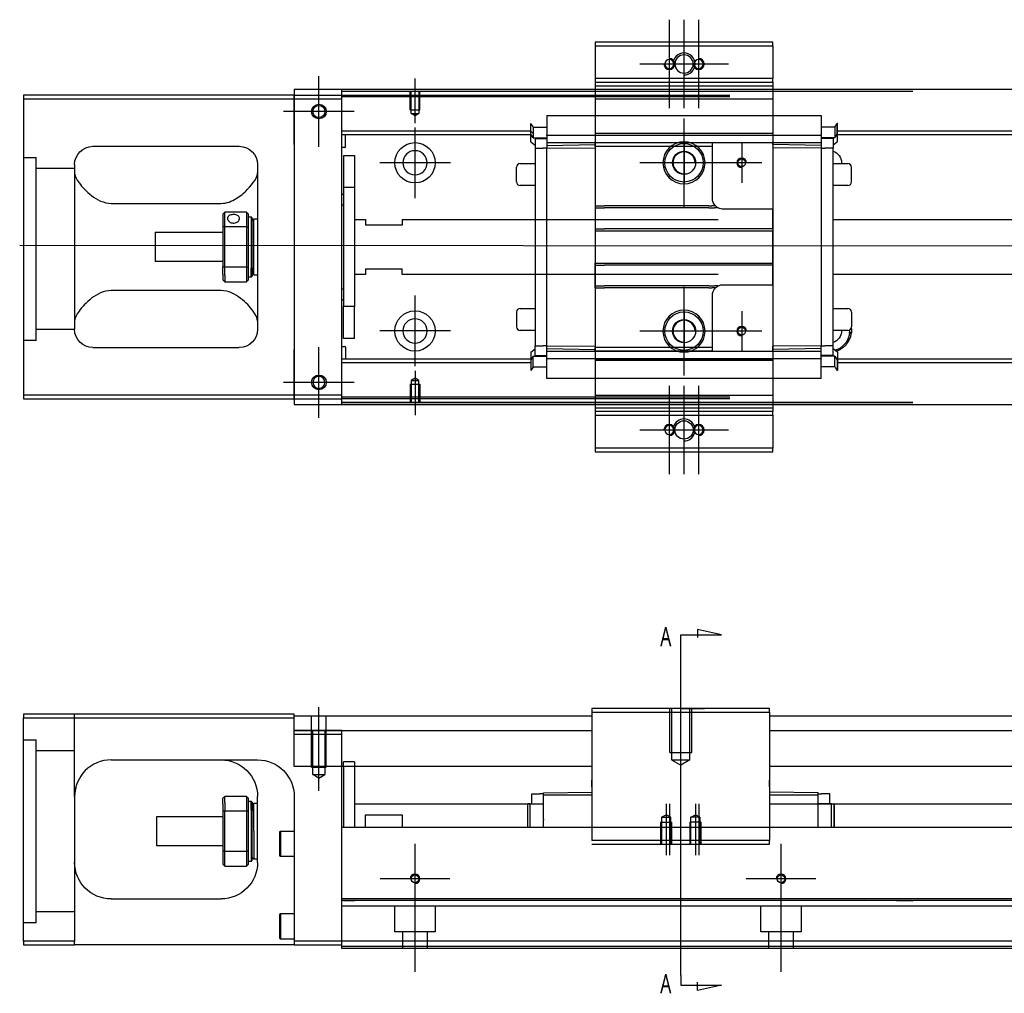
# Model space of a CAD drawing. Header units: millimetres. Extents: x 1805 to 3135, y -1594 to 860.
# Tile 7 of 14: x 2033 to 2302, y -921 to -655. Entities that reach past the tile are written whole.
import ezdxf
from ezdxf.lldxf.tags import DXFTag

# ---------------------------------------------------------------- set-up
doc = ezdxf.new("R2010")
doc.units = ezdxf.units.MM
doc.layers.get('0').update_dxf_attribs({"linetype": 'CONTINUOUS'})
doc.styles.add('CHN', font='msjhbd.ttf')
tags = doc.linetypes.add('DASHED', pattern=[25.72, 12.86, -12.86]).pattern_tags.tags
tags[6:7] = [DXFTag(74, 4), DXFTag(75, 0), DXFTag(340, '0'), DXFTag(46, 0.0), DXFTag(50, 0.0), DXFTag(44, 0.0), DXFTag(45, 0.0)]
tags[4:5] = [DXFTag(74, 4), DXFTag(75, 0), DXFTag(340, '0'), DXFTag(46, 0.0), DXFTag(50, 0.0), DXFTag(44, 0.0), DXFTag(45, 0.0)]

msp = doc.modelspace()

# ---------------------------------------------------------------- linework, layer by layer
at = {"ltscale": 0.2}
for p, q in [((2210.28, -679.6), (2210.28, -655.4)), ((2214.28, -679.6), (2214.28, -655.4)), ((2218.28, -679.6), (2218.28, -655.4)), ((2202.18, -667.5), (2226.38, -667.5)), ((2114.53, -690.15), (2114.53, -670.85)), ((2114.53, -690.02), (2114.53, -670.97)), ((2140.78, -683.64), (2140.78, -671.5)), ((2124.18, -680.5), (2104.88, -680.5)), ((2124.05, -680.5), (2105, -680.5)), ((2214.28, -706.6), (2214.28, -682.4)), ((2140.78, -704.15), (2140.78, -684.85)), ((2230.03, -689), (2230.03, -700)), ((2150.43, -694.5), (2131.13, -694.5)), ((2226.38, -694.5), (2202.18, -694.5)), ((2235.53, -694.5), (2224.53, -694.5)), ((2214.28, -752.6), (2214.28, -728.4)), ((2140.78, -750.1), (2140.78, -730.8)), ((2230.03, -735), (2230.03, -746)), ((2150.43, -740.45), (2131.13, -740.45)), ((2226.38, -740.5), (2202.18, -740.5)), ((2235.53, -740.5), (2224.53, -740.5)), ((2114.53, -764.15), (2114.53, -744.85)), ((2114.53, -764.02), (2114.53, -744.97)), ((2140.78, -751.35), (2140.78, -763.5)), ((2124.18, -754.5), (2104.88, -754.5)), ((2124.05, -754.5), (2105, -754.5)), ((2210.28, -779.6), (2210.28, -755.4)), ((2214.28, -779.6), (2214.28, -755.4)), ((2218.28, -779.6), (2218.28, -755.4)), ((2202.18, -767.5), (2226.38, -767.5)), ((2213.38, -862.09), (2213.38, -840.65)), ((2114.53, -866.06), (2114.53, -843.24)), ((2209.38, -869.65), (2209.38, -883.65)), ((2210.28, -869.65), (2210.28, -883.65)), ((2217.38, -869.65), (2217.38, -883.65)), ((2218.28, -869.65), (2218.28, -883.65)), ((2140.78, -899.67), (2140.78, -880.62)), ((2240.78, -899.67), (2240.78, -880.62)), ((2150.3, -890.15), (2131.25, -890.15)), ((2140.78, -915.56), (2140.78, -889.81)), ((2250.3, -890.15), (2231.25, -890.15)), ((2240.78, -915.56), (2240.78, -889.81))]:
    msp.add_line(p, q, dxfattribs=at)
at = {"linetype": 'Continuous'}
for p, q in [((2238.53, -661.5), (2190.03, -661.5)), ((2190.03, -661.5), (2190.03, -662.5)), ((2238.53, -662.5), (2238.53, -661.5)), ((2190.03, -662.5), (2190.03, -671.5)), ((2190.03, -662.5), (2238.53, -662.5)), ((2238.53, -662.5), (2238.53, -671.5)), ((2190.03, -671.5), (2190.03, -672.5)), ((2238.53, -671.5), (2190.03, -671.5)), ((2190.03, -672.5), (2190.03, -674.5)), ((2190.03, -672.5), (2238.53, -672.5)), ((2238.53, -672.5), (2238.53, -671.5)), ((2238.53, -672.5), (2238.53, -674.5)), ((2773.78, -674.5), (2107.78, -674.5)), ((2107.78, -674.5), (2107.78, -676)), ((2120.78, -675), (2120.78, -674.5)), ((2276.78, -675), (2120.78, -675)), ((2120.78, -676), (2120.78, -675)), ((2190.03, -674.5), (2190.03, -677)), ((2238.53, -674.5), (2238.53, -677)), ((2107.78, -676), (2033.78, -676)), ((2033.78, -676), (2033.78, -758)), ((2033.78, -677), (2107.78, -677)), ((2107.78, -677), (2107.78, -676)), ((2107.78, -676), (2107.78, -687.92)), ((2107.78, -677), (2120.78, -677)), ((2107.78, -689.5), (2107.78, -677)), ((2120.78, -677), (2120.78, -676)), ((2120.78, -758), (2120.78, -677)), ((2190.03, -677), (2190.03, -758)), ((2238.53, -677), (2238.53, -758)), ((2107.78, -687.92), (2107.78, -690.4)), ((2052.78, -690), (2092.78, -690)), ((2107.78, -689.5), (2107.78, -745.5)), ((2107.78, -690.4), (2107.78, -695.1)), ((2047.78, -695), (2047.78, -740)), ((2097.78, -695), (2097.78, -740)), ((2107.78, -695.1), (2107.78, -697.58)), ((2107.78, -697.58), (2107.78, -737.42)), ((2057.78, -705.59), (2087.78, -705.59)), ((2088.28, -708.5), (2088.28, -712.09)), ((2094.78, -708), (2088.78, -708)), ((2088.78, -711.95), (2088.78, -708)), ((2094.78, -708), (2094.78, -711.95)), ((2095.28, -712.09), (2095.28, -708.5)), ((2095.28, -709.25), (2095.98, -709.25)), ((2095.98, -709.25), (2096.28, -709.55)), ((2095.98, -709.25), (2095.98, -723.33)), ((2096.28, -723.12), (2096.28, -709.55)), ((2096.28, -710.35), (2096.78, -709.85)), ((2096.78, -709.85), (2097.78, -709.85)), ((2096.78, -725.15), (2096.78, -709.85)), ((2088.28, -712.09), (2088.28, -722.91)), ((2088.78, -723.04), (2088.78, -711.95)), ((2088.78, -711.95), (2094.78, -711.95)), ((2094.78, -711.95), (2094.78, -723.04)), ((2095.28, -722.91), (2095.28, -712.09)), ((2069.78, -713.5), (2088.28, -713.5)), ((2069.78, -713.5), (2069.78, -721.5)), ((2088.28, -721.5), (2069.78, -721.5)), ((2088.28, -724.92), (2088.28, -722.91)), ((2094.78, -723.04), (2088.78, -723.04)), ((2088.78, -725.28), (2088.78, -723.04)), ((2094.78, -723.04), (2094.78, -725.28)), ((2095.28, -726.5), (2095.28, -722.91)), ((2095.98, -725.75), (2095.98, -723.33)), ((2096.28, -723.12), (2096.28, -725.45)), ((2088.28, -724.92), (2088.28, -726.5)), ((2088.78, -725.28), (2088.78, -727)), ((2094.78, -725.28), (2094.78, -727)), ((2095.98, -725.75), (2095.28, -725.75)), ((2096.28, -725.45), (2095.98, -725.75)), ((2096.28, -724.65), (2096.78, -725.15)), ((2096.78, -725.15), (2097.78, -725.15)), ((2088.78, -727), (2094.78, -727)), ((2087.78, -729.4), (2057.78, -729.4)), ((2107.78, -737.42), (2107.78, -739.9)), ((2107.78, -739.9), (2107.78, -744.6)), ((2052.78, -745), (2092.78, -745)), ((2107.78, -744.6), (2107.78, -747.08)), ((2107.78, -758), (2107.78, -745.5)), ((2107.78, -747.08), (2107.78, -759)), ((2033.78, -758), (2033.78, -759)), ((2107.78, -758), (2033.78, -758)), ((2107.78, -759), (2107.78, -758)), ((2120.78, -758), (2107.78, -758)), ((2120.78, -759), (2120.78, -758)), ((2033.78, -759), (2107.78, -759)), ((2107.78, -759), (2120.78, -759)), ((2107.78, -759), (2107.78, -760.5)), ((2107.78, -760.5), (2773.78, -760.5)), ((2120.78, -760), (2120.78, -759)), ((2276.78, -760), (2120.78, -760)), ((2120.78, -760.5), (2120.78, -760)), ((2190.03, -760.5), (2190.03, -762.5)), ((2238.53, -760.5), (2238.53, -762.5)), ((2238.53, -762.5), (2190.03, -762.5)), ((2190.03, -762.5), (2190.03, -763.5)), ((2190.03, -763.5), (2238.53, -763.5)), ((2190.03, -763.5), (2190.03, -772.5)), ((2238.53, -763.5), (2238.53, -762.5)), ((2238.53, -763.5), (2238.53, -772.5)), ((2190.03, -772.5), (2190.03, -773.5)), ((2238.53, -772.5), (2190.03, -772.5)), ((2190.03, -773.5), (2238.53, -773.5)), ((2238.53, -773.5), (2238.53, -772.5)), ((2189.13, -843.65), (2189.13, -844.65)), ((2237.63, -843.65), (2189.13, -843.65)), ((2189.13, -844.65), (2189.13, -879.65)), ((2189.13, -844.65), (2237.63, -844.65)), ((2237.63, -844.65), (2237.63, -843.65)), ((2237.63, -844.65), (2237.63, -879.65)), ((2033.78, -845.15), (2033.78, -846.15)), ((2107.78, -845.15), (2033.78, -845.15)), ((2033.78, -846.15), (2107.78, -846.15)), ((2033.78, -907.15), (2033.78, -846.15)), ((2107.78, -846.15), (2107.78, -845.15)), ((2107.78, -845.65), (2189.13, -845.65)), ((2107.78, -859.42), (2107.78, -846.15)), ((2237.63, -845.65), (2773.78, -845.65)), ((2107.78, -849.65), (2189.13, -849.65)), ((2237.63, -849.65), (2773.78, -849.65)), ((2057.78, -857.65), (2097.78, -857.65)), ((2189.13, -859.42), (2107.78, -859.42)), ((2120.78, -875.15), (2120.78, -859.42)), ((2121.28, -859.42), (2121.28, -876.15)), ((2124.28, -859.42), (2124.28, -876.15)), ((2773.78, -859.42), (2237.63, -859.42)), ((2189.13, -864.15), (2189.13, -863.15)), ((2237.63, -863.7), (2237.63, -863.15)), ((2189.13, -865), (2189.13, -864.15)), ((2237.63, -864.2), (2237.63, -863.7)), ((2237.63, -865), (2237.63, -864.2)), ((2047.78, -867.65), (2047.78, -907.15)), ((2088.28, -869.72), (2088.28, -868.15)), ((2094.78, -867.65), (2088.78, -867.65)), ((2088.78, -869.37), (2088.78, -867.65)), ((2094.78, -867.65), (2094.78, -869.37)), ((2095.28, -871.74), (2095.28, -868.15)), ((2097.78, -885.65), (2097.78, -867.65)), ((2107.78, -867.65), (2107.78, -907.15)), ((2172.68, -869.63), (2172.68, -866.93)), ((2172.68, -866.93), (2174.88, -866.93)), ((2175.88, -866.93), (2174.88, -866.93)), ((2175.88, -866.66), (2189.13, -866.43)), ((2175.88, -867.23), (2175.88, -866.66)), ((2175.88, -873.89), (2175.88, -867.23)), ((2175.88, -867.23), (2189.13, -867.23)), ((2250.88, -866.66), (2237.63, -866.43)), ((2237.63, -867.23), (2250.88, -867.23)), ((2250.88, -867.23), (2250.88, -866.66)), ((2250.88, -866.93), (2251.88, -866.93)), ((2250.88, -876.15), (2250.88, -867.23)), ((2254.08, -866.93), (2251.88, -866.93)), ((2254.08, -869.63), (2254.08, -866.93)), ((2088.28, -869.72), (2088.28, -871.74)), ((2088.78, -869.37), (2088.78, -871.6)), ((2094.78, -869.37), (2094.78, -871.6)), ((2095.28, -868.9), (2095.98, -868.9)), ((2095.98, -868.9), (2096.28, -869.2)), ((2095.98, -871.32), (2095.98, -868.9)), ((2095.98, -871.32), (2095.98, -885.4)), ((2096.28, -869.2), (2096.28, -871.53)), ((2096.28, -870), (2096.78, -869.5)), ((2096.28, -885.1), (2096.28, -871.53)), ((2096.78, -869.5), (2097.78, -869.5)), ((2096.78, -877.15), (2096.78, -869.5)), ((2124.28, -869.65), (2172.21, -869.65)), ((2171.48, -869.63), (2171.48, -876.15)), ((2171.48, -869.63), (2171.53, -869.63)), ((2172.21, -869.63), (2171.53, -869.63)), ((2171.53, -869.63), (2171.53, -876.15)), ((2172.21, -869.63), (2175.88, -869.63)), ((2172.21, -876.15), (2172.21, -869.63)), ((2237.63, -869.65), (2760.78, -869.65)), ((2254.55, -869.63), (2250.88, -869.63)), ((2254.55, -876.15), (2254.55, -869.63)), ((2254.55, -869.63), (2255.23, -869.63)), ((2255.23, -869.63), (2255.23, -876.15)), ((2255.28, -869.63), (2255.23, -869.63)), ((2255.28, -869.63), (2255.28, -876.15)), ((2070.28, -873.15), (2088.28, -873.15)), ((2070.28, -877.15), (2070.28, -873.15)), ((2088.28, -871.74), (2088.28, -882.56)), ((2088.78, -882.69), (2088.78, -871.6)), ((2088.78, -871.6), (2094.78, -871.6)), ((2094.78, -871.6), (2094.78, -882.69)), ((2095.28, -882.56), (2095.28, -871.74)), ((2127.28, -872.65), (2137.28, -872.65)), ((2127.28, -876.15), (2127.28, -872.65)), ((2137.28, -872.65), (2137.28, -876.15)), ((2175.88, -873.89), (2175.88, -874.11)), ((2175.88, -876.15), (2175.88, -874.11)), ((2120.78, -876.15), (2120.78, -875.15)), ((2239.13, -876.15), (2120.78, -876.15)), ((2120.78, -895.6), (2120.78, -876.15)), ((2760.78, -876.15), (2239.13, -876.15)), ((2070.28, -881.15), (2070.28, -877.15)), ((2096.78, -877.15), (2096.78, -884.8)), ((2103.78, -877.33), (2104.03, -877.08)), ((2103.78, -877.33), (2103.78, -880.58)), ((2104.03, -877.08), (2107.78, -877.08)), ((2104.03, -877.08), (2104.03, -880.58)), ((2088.28, -881.15), (2070.28, -881.15)), ((2103.78, -880.58), (2103.78, -883.83)), ((2104.03, -880.58), (2104.03, -884.08)), ((2237.63, -879.65), (2189.13, -879.65)), ((2189.13, -880.65), (2237.63, -880.65)), ((2237.63, -880.65), (2237.63, -879.65)), ((2088.28, -882.56), (2088.28, -886.15)), ((2088.78, -886.65), (2088.78, -882.69)), ((2094.78, -882.69), (2088.78, -882.69)), ((2094.78, -882.69), (2094.78, -886.65)), ((2095.28, -886.15), (2095.28, -882.56)), ((2096.78, -884.8), (2096.28, -884.3)), ((2097.78, -884.8), (2096.78, -884.8)), ((2104.03, -884.08), (2103.78, -883.83)), ((2107.78, -884.08), (2104.03, -884.08)), ((2088.78, -886.65), (2094.78, -886.65)), ((2095.98, -885.4), (2095.28, -885.4)), ((2096.28, -885.1), (2095.98, -885.4)), ((2057.78, -895.65), (2087.78, -895.65)), ((2760.78, -895.6), (2120.78, -895.6)), ((2120.78, -896.1), (2120.78, -895.6)), ((2120.78, -907.15), (2120.78, -896.1)), ((2103.78, -899.9), (2104.03, -899.65)), ((2103.78, -899.9), (2103.78, -903.15)), ((2104.03, -899.65), (2107.78, -899.65)), ((2104.03, -899.65), (2104.03, -903.15)), ((2103.78, -903.15), (2103.78, -906.4)), ((2104.03, -903.15), (2104.03, -906.65)), ((2104.03, -906.65), (2103.78, -906.4)), ((2033.78, -907.15), (2033.78, -908.15)), ((2047.78, -907.15), (2033.78, -907.15)), ((2033.78, -908.15), (2047.78, -908.15)), ((2047.78, -908.15), (2047.78, -907.15)), ((2107.78, -908.15), (2047.78, -908.15)), ((2107.78, -906.65), (2104.03, -906.65)), ((2107.78, -907.15), (2107.78, -908.15)), ((2120.78, -907.15), (2107.78, -907.15)), ((2107.78, -908.15), (2120.78, -908.15)), ((2760.78, -907.15), (2120.78, -907.15)), ((2120.78, -909.15), (2120.78, -907.15)), ((2760.78, -909.15), (2120.78, -909.15))]:
    msp.add_line(p, q, dxfattribs=at)
at = {"linetype": 'DASHED'}
for p, q in [((2190.03, -672.5), (2238.53, -672.5)), ((2190.03, -673.5), (2238.53, -673.5)), ((2107.78, -676), (2226.78, -676)), ((2226.78, -676.5), (2120.78, -676.5)), ((2190.03, -677), (2238.53, -677)), ((2176.78, -681.54), (2251.78, -681.54)), ((2176.78, -681.59), (2176.78, -681.54)), ((2176.78, -681.59), (2176.78, -686.9)), ((2251.78, -681.59), (2251.78, -681.54)), ((2251.78, -681.59), (2251.78, -686.9)), ((2172.38, -686.31), (2172.38, -683.77)), ((2172.38, -683.77), (2172.43, -683.77)), ((2172.43, -686.31), (2172.43, -683.77)), ((2173.1, -684.77), (2173.1, -686.6)), ((2173.1, -684.77), (2176.78, -684.77)), ((2255.45, -684.77), (2251.78, -684.77)), ((2255.45, -684.77), (2255.45, -686.6)), ((2256.13, -686.31), (2256.13, -683.77)), ((2256.18, -683.77), (2256.13, -683.77)), ((2256.18, -686.31), (2256.18, -683.77)), ((2172.38, -686.67), (2172.38, -686.31)), ((2172.38, -688.77), (2172.38, -686.67)), ((2172.38, -686.67), (2172.43, -686.67)), ((2172.43, -686.67), (2172.43, -686.31)), ((2173.1, -687.67), (2172.43, -686.67)), ((2173.1, -686.6), (2173.1, -686.82)), ((2173.1, -686.82), (2173.1, -687.67)), ((2173.1, -687.67), (2176.78, -687.67)), ((2173.58, -687.67), (2173.58, -690.52)), ((2176.78, -687.02), (2176.78, -686.9)), ((2176.78, -687.02), (2176.78, -689.02)), ((2251.78, -687.02), (2176.78, -687.02)), ((2238.53, -686.51), (2190.03, -686.51)), ((2238.53, -686.53), (2190.03, -686.53)), ((2251.78, -687.02), (2251.78, -686.9)), ((2251.78, -687.02), (2251.78, -689.02)), ((2255.45, -687.67), (2251.78, -687.67)), ((2254.98, -687.67), (2254.98, -687.82)), ((2254.98, -687.82), (2254.98, -690.52)), ((2255.45, -686.6), (2255.45, -686.82)), ((2255.45, -687.67), (2256.13, -686.67)), ((2255.45, -686.82), (2255.45, -687.67)), ((2256.13, -686.67), (2256.13, -686.31)), ((2256.18, -686.67), (2256.13, -686.67)), ((2256.18, -686.67), (2256.18, -686.31)), ((2256.18, -688.77), (2256.18, -686.67)), ((2172.38, -688.77), (2173.58, -689.67)), ((2173.58, -690.52), (2173.58, -744.48)), ((2173.58, -690.52), (2175.78, -690.52)), ((2176.78, -690.52), (2175.78, -690.52)), ((2190.03, -689.02), (2176.78, -689.02)), ((2176.78, -689.02), (2176.78, -689.75)), ((2176.78, -689.75), (2190.03, -689.52)), ((2176.78, -689.75), (2176.78, -690.48)), ((2176.78, -690.48), (2190.03, -690.38)), ((2176.78, -744.52), (2176.78, -690.48)), ((2190.03, -690.02), (2190.03, -689.02)), ((2222.03, -689.02), (2190.03, -689.02)), ((2190.03, -690.02), (2190.03, -706.3)), ((2222.03, -690.02), (2190.03, -690.02)), ((2214.28, -689), (2214.28, -700)), ((2251.78, -689.02), (2222.03, -689.02)), ((2222.03, -690.02), (2222.03, -689.02)), ((2222.03, -704.2), (2222.03, -690.02)), ((2238.53, -689.52), (2238.53, -689.02)), ((2238.53, -689.52), (2238.53, -690.38)), ((2251.78, -689.75), (2238.53, -689.52)), ((2238.53, -690.38), (2238.53, -707.2)), ((2251.78, -690.48), (2238.53, -690.38)), ((2251.78, -689.02), (2251.78, -689.75)), ((2251.78, -689.75), (2251.78, -690.48)), ((2251.78, -690.48), (2251.78, -744.52)), ((2251.78, -690.52), (2252.78, -690.52)), ((2254.98, -690.52), (2252.78, -690.52)), ((2256.18, -688.77), (2254.98, -689.67)), ((2254.98, -744.48), (2254.98, -690.52)), ((2168.53, -699.72), (2168.53, -695.72)), ((2168.53, -695.72), (2168.53, -695.72)), ((2169.53, -694.72), (2173.58, -694.72)), ((2219.78, -694.5), (2208.78, -694.5)), ((2254.98, -694.72), (2259.03, -694.72)), ((2260.03, -699.72), (2260.03, -695.72)), ((2173.58, -700.72), (2169.53, -700.72)), ((2259.03, -700.72), (2254.98, -700.72)), ((2190.03, -706.3), (2190.03, -706.85)), ((2190.03, -706.85), (2190.03, -712.5)), ((2238.53, -707.2), (2225.03, -707.2)), ((2238.53, -712.5), (2238.53, -707.2)), ((2190.03, -712.5), (2190.03, -713.05)), ((2238.53, -712.5), (2238.53, -713.05)), ((2190.03, -713.05), (2190.03, -721.95)), ((2190.03, -713.05), (2238.53, -713.05)), ((2238.53, -721.95), (2238.53, -713.05)), ((2190.03, -722.5), (2190.03, -721.95)), ((2190.03, -721.95), (2238.53, -721.95)), ((2190.03, -728.15), (2190.03, -722.5)), ((2238.53, -722.5), (2238.53, -721.95)), ((2238.53, -727.8), (2238.53, -722.5)), ((2190.03, -728.7), (2190.03, -728.15)), ((2190.03, -728.7), (2190.03, -744.98)), ((2225.03, -727.8), (2238.53, -727.8)), ((2238.53, -727.8), (2238.53, -744.61)), ((2222.03, -744.98), (2222.03, -730.8)), ((2169.53, -734.28), (2173.58, -734.28)), ((2254.98, -734.28), (2259.03, -734.28)), ((2168.53, -735.28), (2168.53, -739.28)), ((2214.28, -735), (2214.28, -746)), ((2260.03, -735.28), (2260.03, -739.28)), ((2260.03, -739.28), (2260.03, -739.28)), ((2173.58, -740.28), (2169.53, -740.28)), ((2219.78, -740.5), (2208.78, -740.5)), ((2259.03, -740.28), (2254.98, -740.28)), ((2037.28, -743.02), (2033.78, -743.02)), ((2173.58, -747.18), (2173.58, -744.48)), ((2173.58, -744.48), (2175.78, -744.48)), ((2176.78, -744.48), (2175.78, -744.48)), ((2176.78, -745.25), (2176.78, -744.52)), ((2176.78, -744.52), (2190.03, -744.61)), ((2190.03, -745.98), (2190.03, -744.98)), ((2222.03, -744.98), (2190.03, -744.98)), ((2222.03, -745.98), (2222.03, -744.98)), ((2251.78, -744.52), (2238.53, -744.61)), ((2238.53, -745.48), (2238.53, -744.61)), ((2251.78, -744.48), (2252.78, -744.48)), ((2251.78, -745.25), (2251.78, -744.52)), ((2254.98, -744.48), (2252.78, -744.48)), ((2254.98, -747.18), (2254.98, -744.48)), ((2172.38, -746.23), (2173.58, -745.33)), ((2172.38, -746.23), (2172.38, -748.33)), ((2173.1, -747.33), (2172.43, -748.33)), ((2173.1, -748.18), (2173.1, -747.33)), ((2173.1, -747.33), (2176.78, -747.33)), ((2173.58, -747.33), (2173.58, -747.18)), ((2176.78, -745.25), (2190.03, -745.48)), ((2176.78, -745.98), (2176.78, -745.25)), ((2176.78, -747.98), (2176.78, -745.98)), ((2176.78, -745.98), (2190.03, -745.98)), ((2190.03, -745.98), (2222.03, -745.98)), ((2222.03, -745.98), (2190.03, -745.98)), ((2222.03, -745.98), (2251.78, -745.98)), ((2251.78, -745.25), (2238.53, -745.48)), ((2238.53, -745.98), (2238.53, -745.48)), ((2251.78, -745.98), (2251.78, -745.25)), ((2251.78, -747.98), (2251.78, -745.98)), ((2255.45, -747.33), (2251.78, -747.33)), ((2256.18, -746.23), (2254.98, -745.33)), ((2255.45, -748.18), (2255.45, -747.33)), ((2255.45, -747.33), (2256.13, -748.33)), ((2256.18, -746.23), (2256.18, -748.33)), ((2172.38, -748.33), (2172.38, -748.68)), ((2172.38, -748.33), (2172.43, -748.33)), ((2172.38, -748.68), (2172.38, -751.22)), ((2172.43, -748.33), (2172.43, -748.68)), ((2172.43, -748.68), (2172.43, -751.22)), ((2173.1, -748.4), (2173.1, -748.18)), ((2173.1, -750.22), (2173.1, -748.4)), ((2173.1, -750.22), (2176.78, -750.22)), ((2176.78, -747.98), (2176.78, -748.1)), ((2176.78, -747.98), (2251.78, -747.98)), ((2176.78, -753.41), (2176.78, -748.1)), ((2238.53, -748.47), (2190.03, -748.47)), ((2238.53, -748.48), (2190.03, -748.48)), ((2251.78, -747.98), (2251.78, -748.1)), ((2251.78, -753.41), (2251.78, -748.1)), ((2255.45, -750.22), (2251.78, -750.22)), ((2255.45, -748.4), (2255.45, -748.18)), ((2255.45, -750.22), (2255.45, -748.4)), ((2256.18, -748.18), (2256.02, -748.18)), ((2256.13, -748.33), (2256.13, -748.68)), ((2256.18, -748.33), (2256.13, -748.33)), ((2256.13, -748.68), (2256.13, -751.22)), ((2256.18, -748.33), (2256.18, -748.68)), ((2256.18, -748.68), (2256.18, -751.22)), ((2172.38, -751.22), (2172.43, -751.22)), ((2256.18, -751.22), (2256.13, -751.22)), ((2176.78, -753.41), (2176.78, -753.46)), ((2251.78, -753.46), (2176.78, -753.46)), ((2251.78, -753.41), (2251.78, -753.46)), ((2190.03, -758), (2238.53, -758)), ((2190.03, -758), (2190.03, -760.5)), ((2238.53, -758), (2238.53, -760.5)), ((2238.53, -760.5), (2190.03, -760.5)), ((2238.53, -761.5), (2190.03, -761.5)), ((2120.78, -849.65), (2107.78, -849.65)), ((2237.63, -863.7), (2237.63, -863.7)), ((2237.63, -865), (2237.63, -865.15)), ((2760.78, -897.65), (2120.78, -897.65)), ((2124.28, -896.15), (2121.28, -896.15)), ((2135.28, -904.65), (2135.28, -897.65)), ((2146.28, -897.65), (2146.28, -904.65)), ((2235.28, -904.65), (2235.28, -897.65)), ((2246.28, -897.65), (2246.28, -904.65)), ((2263.53, -895.92), (2276.78, -896.15)), ((2037.28, -902.15), (2033.78, -902.15)), ((2146.28, -904.65), (2135.28, -904.65)), ((2137.48, -909.15), (2137.48, -904.65)), ((2144.08, -904.65), (2144.08, -909.15)), ((2246.28, -904.65), (2235.28, -904.65)), ((2237.48, -909.15), (2237.48, -904.65)), ((2244.08, -904.65), (2244.08, -909.15)), ((2760.78, -908.65), (2120.78, -908.65))]:
    msp.add_line(p, q, dxfattribs=at)
at = {"linetype": 'DASHED', "ltscale": 0.1}
for p, q in [((2139.48, -680), (2139.48, -675)), ((2139.7, -681), (2139.7, -675)), ((2141.85, -675), (2141.85, -681)), ((2142.08, -680), (2142.08, -675)), ((2139.48, -680), (2142.08, -680)), ((2140.78, -681.64), (2139.7, -681)), ((2139.7, -681), (2141.85, -681)), ((2141.85, -681), (2140.78, -681.64)), ((2139.48, -755), (2142.08, -755)), ((2139.48, -755), (2139.48, -760)), ((2140.78, -753.36), (2139.7, -754)), ((2139.7, -754), (2139.7, -760)), ((2139.7, -754), (2141.85, -754)), ((2141.85, -754), (2140.78, -753.36)), ((2141.85, -760), (2141.85, -754)), ((2142.08, -755), (2142.08, -760)), ((2120.78, -850.65), (2120.78, -849.65)), ((2208.13, -873.34), (2209.38, -872.62)), ((2208.13, -873.34), (2208.13, -880.65)), ((2208.13, -873.34), (2210.63, -873.34)), ((2210.63, -873.34), (2209.38, -872.62)), ((2210.63, -880.65), (2210.63, -873.34)), ((2216.13, -873.34), (2217.38, -872.62)), ((2216.13, -880.65), (2216.13, -873.34)), ((2218.63, -873.34), (2216.13, -873.34)), ((2218.63, -873.34), (2217.38, -872.62)), ((2218.63, -873.34), (2218.63, -880.65)), ((2207.88, -874.65), (2210.88, -874.65)), ((2207.88, -874.65), (2207.88, -880.65)), ((2210.88, -874.65), (2210.88, -880.65)), ((2218.88, -874.65), (2215.88, -874.65)), ((2215.88, -874.65), (2215.88, -880.65)), ((2218.88, -874.65), (2218.88, -880.65))]:
    msp.add_line(p, q, dxfattribs=at)
at = {"linetype": 'DASHED', "ltscale": 0.6}
for p, q in [((2172.43, -685.82), (2120.78, -685.82)), ((2760.78, -685.82), (2256.18, -685.82)), ((2172.43, -686.82), (2120.78, -686.82)), ((2121.78, -690.14), (2121.78, -686.82)), ((2760.78, -686.82), (2256.18, -686.82)), ((2121.58, -690.34), (2120.78, -690.34)), ((2121.28, -692.5), (2124.28, -692.5)), ((2121.28, -692.5), (2121.28, -701.25)), ((2124.28, -692.5), (2124.28, -701.25)), ((2124.28, -701.25), (2121.28, -701.25)), ((2121.28, -701.25), (2121.28, -733.75)), ((2124.28, -701.25), (2124.28, -733.75)), ((2120.78, -703.09), (2121.28, -703.09)), ((2121.28, -706.09), (2120.78, -706.09)), ((2124.28, -710), (2127.28, -710)), ((2127.28, -710), (2127.28, -711.5)), ((2137.28, -710), (2223.58, -710)), ((2137.28, -710), (2137.28, -711.5)), ((2254.98, -710), (2760.78, -710)), ((2137.28, -711.5), (2127.28, -711.5)), ((2127.28, -723.5), (2137.28, -723.5)), ((2127.28, -723.5), (2127.28, -725)), ((2137.28, -725), (2137.28, -723.5)), ((2127.28, -725), (2124.28, -725)), ((2223.58, -725), (2137.28, -725)), ((2760.78, -725), (2254.98, -725)), ((2120.78, -728.9), (2121.28, -728.9)), ((2121.28, -731.9), (2120.78, -731.9)), ((2124.28, -733.75), (2121.28, -733.75)), ((2121.28, -742.5), (2121.28, -733.75)), ((2124.28, -742.5), (2124.28, -733.75)), ((2120.78, -744.65), (2121.58, -744.65)), ((2124.28, -742.5), (2121.28, -742.5)), ((2121.78, -744.85), (2121.78, -748.18)), ((2172.43, -748.18), (2120.78, -748.18)), ((2172.43, -749.18), (2120.78, -749.18)), ((2760.78, -748.18), (2256.18, -748.18)), ((2760.78, -749.18), (2256.18, -749.18)), ((2226.78, -758.5), (2120.78, -758.5)), ((2226.78, -759), (2120.78, -759))]:
    msp.add_line(p, q, dxfattribs=at)
at = {"linetype": 'DASHED', "ltscale": 0.3}
for p, q in [((2033.78, -693.02), (2037.28, -693.02)), ((2037.28, -743.02), (2037.28, -693.02)), ((2047.78, -696.02), (2037.28, -696.02)), ((2047.78, -740.02), (2037.28, -740.02)), ((2210.38, -855.65), (2210.38, -843.65)), ((2210.88, -843.65), (2210.88, -857.65)), ((2215.88, -857.65), (2215.88, -843.65)), ((2216.38, -855.65), (2216.38, -843.65)), ((2047.78, -867.65), (2047.78, -845.15)), ((2033.78, -852.15), (2037.28, -852.15)), ((2037.28, -902.15), (2037.28, -852.15)), ((2047.78, -855.15), (2037.28, -855.15)), ((2210.38, -855.65), (2216.38, -855.65)), ((2210.88, -857.65), (2215.88, -857.65)), ((2210.88, -857.65), (2213.38, -859.09)), ((2215.88, -857.65), (2213.38, -859.09)), ((2047.78, -899.15), (2037.28, -899.15))]:
    msp.add_line(p, q, dxfattribs=at)
for p, q in [((2032.78, -717), (2774.78, -717.5)), ((2224.53, -823.44), (2217.94, -822.01)), ((2217.94, -822.01), (2217.94, -824.24)), ((2213.38, -823.44), (2224.53, -823.44)), ((2213.38, -826.08), (2213.38, -823.44)), ((2213.38, -916.57), (2213.38, -826.08)), ((2213.38, -843.65), (2219.88, -843.65)), ((2213.38, -916.57), (2213.38, -919.2)), ((2213.38, -919.2), (2224.53, -919.2)), ((2217.94, -920.64), (2217.94, -918.41)), ((2224.53, -919.2), (2217.94, -920.64))]:
    msp.add_line(p, q)
at = {"linetype": 'DASHED', "ltscale": 0.2}
for p, q in [((2112.53, -859.65), (2112.53, -845.65)), ((2116.53, -859.65), (2116.53, -845.65)), ((2112.88, -861.65), (2112.88, -849.65)), ((2116.18, -849.65), (2116.18, -861.65)), ((2120.78, -859.42), (2120.78, -849.65)), ((2107.78, -850.65), (2120.78, -850.65)), ((2112.53, -859.65), (2116.53, -859.65)), ((2124.28, -858.15), (2121.28, -858.15)), ((2121.28, -859.42), (2121.28, -858.15)), ((2124.28, -858.15), (2124.28, -859.42)), ((2112.88, -861.65), (2116.18, -861.65)), ((2114.53, -862.6), (2112.88, -861.65)), ((2114.53, -862.6), (2116.18, -861.65))]:
    msp.add_line(p, q, dxfattribs=at)
at = {"linetype": 'DASHED', "extrusion": (0, 0, -1)}
for centre, radius in [((-2210.28, -667.5), 1.25), ((-2218.28, -667.5), 1.25), ((-2214.28, -694.5), 5.75), ((-2214.28, -740.5), 5.75), ((-2210.28, -767.5), 1.25), ((-2218.28, -767.5), 1.25)]:
    msp.add_circle(centre, radius, dxfattribs=at)
at = {"linetype": 'Continuous', "extrusion": (0, 0, -1)}
msp.add_circle((-2214.28, -667.5), 2.5, dxfattribs=at)
at = {"linetype": 'Continuous'}
for centre, radius in [((2114.53, -680.5), 2), ((2114.53, -680.5), 1.65), ((2114.53, -754.5), 2), ((2214.28, -767.5), 2.5), ((2140.78, -890.15), 1.07), ((2240.78, -890.15), 1.07)]:
    msp.add_circle(centre, radius, dxfattribs=at)
at = {"linetype": 'DASHED', "ltscale": 0.6}
for centre in [(2140.78, -694.5), (2140.78, -740.45)]:
    msp.add_circle(centre, 5.5, dxfattribs=at)
at = {"linetype": 'DASHED', "ltscale": 0.6, "extrusion": (0, 0, -1)}
msp.add_circle((-2140.78, -694.5), 3.3, dxfattribs=at)
at = {"linetype": 'DASHED'}
for centre, radius in [((2214.28, -694.5), 5.25), ((2214.28, -694.5), 3.15), ((2230.03, -694.5), 1.05), ((2214.28, -740.5), 5.25), ((2214.28, -740.5), 3.15), ((2230.03, -740.5), 1.05)]:
    msp.add_circle(centre, radius, dxfattribs=at)
at = {"linetype": 'DASHED', "ltscale": 0.6, "extrusion": (-6.12303e-17, 0, -1)}
msp.add_circle((-2140.78, -740.45), 3.3, dxfattribs=at)
at = {"linetype": 'Continuous', "extrusion": (-6.12303e-17, 0, -1)}
msp.add_circle((-2114.53, -754.5), 1.65, dxfattribs=at)
at = {"linetype": 'DASHED', "ltscale": 0.2}
for centre, start, end in [((2210.28, -667.5), 180, 90), ((2218.28, -667.5), 180, 90), ((2210.28, -767.5), 270, 180), ((2218.28, -767.5), 270, 180)]:
    msp.add_arc(centre, 1.5, start, end, dxfattribs=at)
for centre, radius, end in [((2214.28, -667.5), 3, 180), ((2214.28, -767.5), 3, 198.5733), ((2140.78, -890.15), 1.3, 180), ((2240.78, -890.15), 1.3, 180)]:
    msp.add_arc(centre, radius, 270, end)
at = {"linetype": 'Continuous', "extrusion": (-6.12303e-17, 0, -1)}
for centre, start, end in [((-2052.78, -695), 0, 90), ((-2092.78, -695), 90, 180), ((-2052.78, -740), 270, 0), ((-2092.78, -740), 180, 270)]:
    msp.add_arc(centre, 5, start, end, dxfattribs=at)
at = {"linetype": 'DASHED', "ltscale": 0.6}
for centre, start, end in [((2121.58, -690.14), 270, 0), ((2121.58, -744.85), 0, 90)]:
    msp.add_arc(centre, 0.2, start, end, dxfattribs=at)
at = {"linetype": 'DASHED'}
for centre, radius, start, end in [((2214.28, -694.5), 3, 0, 270), ((2230.03, -694.5), 1.3, 0, 270), ((2169.53, -695.72), 1, 90, 180), ((2259.03, -695.72), 1, 0, 90), ((2169.53, -699.72), 1, 180, 270), ((2259.03, -699.72), 1, 270, 0), ((2169.53, -735.28), 1, 90, 180), ((2259.03, -735.28), 1, 0, 90), ((2169.53, -739.28), 1, 180, 270), ((2214.28, -740.5), 3, 0, 270), ((2230.03, -740.5), 1.3, 0, 270), ((2259.03, -739.28), 1, 270, 0), ((2254.03, -740.45), 5.5, 354.8188, 3.1264)]:
    msp.add_arc(centre, radius, start, end, dxfattribs=at)
at = {"linetype": 'DASHED', "extrusion": (0, 0, -1)}
for centre, radius, start, end in [((-2254.03, -694.5), 3.3, 106.7288, 180), ((-2254.03, -694.5), 3.3, 180, 183.8869), ((-2225.03, -704.2), 3, 315.5706, 0), ((-2225.03, -704.2), 3, 297.9466, 315.5706), ((-2225.03, -704.2), 3, 270, 297.9468), ((-2225.03, -730.8), 3, 0, 44.4195), ((-2225.03, -730.8), 3, 44.4195, 62.0356), ((-2225.03, -730.8), 3, 62.0353, 90), ((-2254.03, -740.45), 6, 172.0075, 185.1812)]:
    msp.add_arc(centre, radius, start, end, dxfattribs=at)
at = {"linetype": 'DASHED', "extrusion": (-6.12303e-17, 0, -1)}
for start, end in [(180, 253.2712), (177.0356, 180)]:
    msp.add_arc((-2254.03, -740.45), 3.3, start, end, dxfattribs=at)
at = {"linetype": 'Continuous'}
msp.add_arc((2057.78, -867.65), 10, 90, 180, dxfattribs=at)
at = {"linetype": 'Continuous', "extrusion": (0, 0, -1)}
for centre, start, end in [((-2087.78, -867.65), 90, 180), ((-2097.78, -867.65), 90, 180), ((-2057.78, -885.65), 270, 0), ((-2087.78, -885.65), 180, 270)]:
    msp.add_arc(centre, 10, start, end, dxfattribs=at)
at = {"linetype": 'Continuous'}
for points, degree in [([(2276.78, -674.5), (2120.78, -674.5)], 1), ([(2047.78, -697.21), (2047.78, -697.96), (2048.25, -698.93), (2049.02, -700)], 3), ([(2088.28, -708.5), (2088.44, -708.33), (2088.61, -708.17), (2088.78, -708)], 3), ([(2094.78, -708), (2094.94, -708.17), (2095.11, -708.33), (2095.28, -708.5)], 3), ([(2088.78, -711.95), (2088.61, -712), (2088.44, -712.04), (2088.28, -712.09)], 3), ([(2094.78, -711.95), (2094.94, -712), (2095.11, -712.04), (2095.28, -712.09)], 3), ([(2088.78, -723.04), (2088.61, -723), (2088.44, -722.95), (2088.28, -722.91)], 3), ([(2094.78, -723.04), (2094.94, -723), (2095.11, -722.95), (2095.28, -722.91)], 3), ([(2088.78, -727), (2088.61, -726.83), (2088.44, -726.67), (2088.28, -726.5)], 3), ([(2095.28, -726.5), (2095.11, -726.67), (2094.94, -726.83), (2094.78, -727)], 3), ([(2049.02, -735), (2048.25, -736.07), (2047.78, -737.04), (2047.78, -737.79)], 3), ([(2097.78, -737.79), (2097.78, -737.04), (2097.31, -736.07), (2096.53, -735)], 3), ([(2276.78, -760.5), (2120.78, -760.5)], 1), ([(2052.78, -858.99), (2052.75, -859.01), (2052.72, -859.03), (2052.69, -859.04)], 3), ([(2088.78, -867.65), (2088.61, -867.82), (2088.44, -867.98), (2088.28, -868.15)], 3), ([(2094.78, -867.65), (2094.94, -867.82), (2095.11, -867.98), (2095.28, -868.15)], 3), ([(2088.78, -871.6), (2088.61, -871.65), (2088.44, -871.69), (2088.28, -871.74)], 3), ([(2095.28, -871.74), (2095.11, -871.69), (2094.94, -871.65), (2094.78, -871.6)], 3), ([(2088.78, -882.69), (2088.61, -882.65), (2088.44, -882.6), (2088.28, -882.56)], 3), ([(2095.28, -882.56), (2095.11, -882.6), (2094.94, -882.65), (2094.78, -882.69)], 3), ([(2088.28, -886.15), (2088.44, -886.32), (2088.61, -886.48), (2088.78, -886.65)], 3), ([(2095.28, -886.15), (2095.11, -886.32), (2094.94, -886.48), (2094.78, -886.65)], 3), ([(2760.78, -896.1), (2120.78, -896.1)], 1)]:
    msp.add_open_spline(points, degree=degree, dxfattribs=at)
at = {"linetype": 'DASHED'}
for points, degree in [([(2172.38, -685.88), (2172.62, -686.06), (2172.86, -686.24), (2173.1, -686.42)], 3), ([(2173.1, -684.77), (2172.88, -684.44), (2172.65, -684.11), (2172.43, -683.77)], 3), ([(2255.45, -684.77), (2255.68, -684.44), (2255.9, -684.11), (2256.13, -683.77)], 3), ([(2173.58, -687.82), (2174.58, -687.82)], 1), ([(2174.58, -687.82), (2176.78, -687.82)], 1), ([(2253.98, -687.82), (2251.78, -687.82)], 1), ([(2254.98, -687.82), (2253.98, -687.82)], 1), ([(2190.03, -706.3), (2190.53, -706.3)], 1), ([(2190.03, -706.85), (2190.53, -706.85)], 1), ([(2190.53, -706.3), (2191.53, -706.3)], 1), ([(2190.53, -706.85), (2191.53, -706.85)], 1), ([(2191.53, -706.3), (2192.03, -706.3)], 1), ([(2191.53, -706.85), (2192.03, -706.85)], 1), ([(2192.03, -706.3), (2192.53, -706.3)], 1), ([(2192.03, -706.85), (2192.53, -706.85)], 1), ([(2193.78, -706.3), (2192.53, -706.3)], 1), ([(2193.78, -706.85), (2192.53, -706.85)], 1), ([(2221.03, -706.3), (2193.78, -706.3)], 1), ([(2221.03, -706.85), (2193.78, -706.85)], 1), ([(2221.03, -706.3), (2221.88, -706.3)], 1), ([(2221.03, -706.85), (2222.62, -706.85)], 1), ([(2222.88, -706.3), (2221.88, -706.3)], 1), ([(2223.62, -706.85), (2222.62, -706.85)], 1), ([(2190.03, -712.5), (2190.53, -712.5)], 1), ([(2190.53, -712.5), (2191.53, -712.5)], 1), ([(2191.53, -712.5), (2192.03, -712.5)], 1), ([(2192.03, -712.5), (2192.53, -712.5)], 1), ([(2236.03, -712.5), (2192.53, -712.5)], 1), ([(2236.53, -712.5), (2236.03, -712.5)], 1), ([(2237.03, -712.5), (2236.53, -712.5)], 1), ([(2238.03, -712.5), (2237.03, -712.5)], 1), ([(2238.53, -712.5), (2238.03, -712.5)], 1), ([(2190.03, -722.5), (2190.53, -722.5)], 1), ([(2190.53, -722.5), (2191.53, -722.5)], 1), ([(2191.53, -722.5), (2192.03, -722.5)], 1), ([(2192.03, -722.5), (2192.53, -722.5)], 1), ([(2236.03, -722.5), (2192.53, -722.5)], 1), ([(2236.53, -722.5), (2236.03, -722.5)], 1), ([(2237.03, -722.5), (2236.53, -722.5)], 1), ([(2238.03, -722.5), (2237.03, -722.5)], 1), ([(2238.53, -722.5), (2238.03, -722.5)], 1), ([(2190.03, -728.15), (2190.53, -728.15)], 1), ([(2190.03, -728.7), (2190.53, -728.7)], 1), ([(2190.53, -728.15), (2191.53, -728.15)], 1), ([(2190.53, -728.7), (2191.53, -728.7)], 1), ([(2191.53, -728.15), (2192.03, -728.15)], 1), ([(2191.53, -728.7), (2192.03, -728.7)], 1), ([(2192.03, -728.15), (2192.53, -728.15)], 1), ([(2192.03, -728.7), (2192.53, -728.7)], 1), ([(2193.78, -728.15), (2192.53, -728.15)], 1), ([(2193.78, -728.7), (2192.53, -728.7)], 1), ([(2221.03, -728.15), (2193.78, -728.15)], 1), ([(2221.03, -728.7), (2193.78, -728.7)], 1), ([(2221.03, -728.15), (2222.62, -728.15)], 1), ([(2221.03, -728.7), (2221.88, -728.7)], 1), ([(2222.88, -728.7), (2221.88, -728.7)], 1), ([(2223.62, -728.15), (2222.62, -728.15)], 1), ([(2260, -740.99), (2259.84, -740.97), (2259.67, -740.96), (2259.5, -740.94)], 3), ([(2259.41, -742.9), (2258.97, -742.87)], 1), ([(2173.58, -747.18), (2174.58, -747.18)], 1), ([(2174.58, -747.18), (2176.78, -747.18)], 1), ([(2253.98, -747.18), (2251.78, -747.18)], 1), ([(2254.98, -747.18), (2253.98, -747.18)], 1), ([(2173.1, -750.22), (2172.88, -750.56), (2172.65, -750.89), (2172.43, -751.22)], 3), ([(2255.45, -750.22), (2255.68, -750.56), (2255.9, -750.89), (2256.13, -751.22)], 3)]:
    msp.add_open_spline(points, degree=degree, dxfattribs=at)
at = {"linetype": 'Continuous'}
for points, knots in [([(2087.78, -705.59), (2089.3, -705.59), (2090.71, -705.03), (2093.12, -703.57), (2094.11, -702.71), (2096.67, -700.1), (2097.78, -698.37), (2097.78, -697.21)], [0, 0, 0, 0, 0.25, 0.25, 0.5, 0.5, 1, 1, 1, 1]), ([(2049.02, -700), (2049.85, -701.14), (2050.98, -702.36), (2053.86, -704.57), (2055.71, -705.59), (2057.78, -705.59)], [0, 0, 0, 0, 0.5, 0.5, 1, 1, 1, 1]), ([(2092.83, -709.72), (2092.83, -709.59), (2092.8, -709.46), (2092.67, -709.23), (2092.58, -709.12), (2092.36, -708.94), (2092.22, -708.86), (2091.9, -708.74), (2091.73, -708.69), (2091.37, -708.64), (2091.18, -708.64), (2090.81, -708.66), (2090.63, -708.69), (2090.3, -708.79), (2090.15, -708.85), (2089.89, -709.02), (2089.78, -709.12), (2089.61, -709.33), (2089.56, -709.46), (2089.53, -709.63), (2089.53, -709.68), (2089.53, -709.72)], [0, 0, 0, 0, 0.106605, 0.106605, 0.21316, 0.21316, 0.320465, 0.320465, 0.42832, 0.42832, 0.535356, 0.535356, 0.641477, 0.641477, 0.748016, 0.748016, 0.855648, 0.855648, 0.963354, 0.963354, 1, 1, 1, 1]), ([(2089.53, -709.72), (2089.53, -709.85), (2089.56, -709.99), (2089.68, -710.24), (2089.77, -710.37), (2090, -710.59), (2090.14, -710.69), (2090.45, -710.85), (2090.63, -710.91), (2090.99, -710.97), (2091.18, -710.98), (2091.54, -710.95), (2091.72, -710.91), (2092.05, -710.78), (2092.21, -710.7), (2092.47, -710.49), (2092.58, -710.37), (2092.74, -710.12), (2092.79, -709.99), (2092.82, -709.81), (2092.83, -709.77), (2092.83, -709.72)], [0, 0, 0, 0, 0.106605, 0.106605, 0.21316, 0.21316, 0.320465, 0.320465, 0.42832, 0.42832, 0.535356, 0.535356, 0.641477, 0.641477, 0.748016, 0.748016, 0.855648, 0.855648, 0.963354, 0.963354, 1, 1, 1, 1]), ([(2057.78, -729.4), (2055.71, -729.4), (2053.86, -730.43), (2050.99, -732.63), (2049.84, -733.86), (2049.02, -735)], [0, 0, 0, 0, 0.5, 0.5, 1, 1, 1, 1]), ([(2096.53, -735), (2095.71, -733.86), (2094.58, -732.64), (2091.69, -730.43), (2089.84, -729.4), (2087.78, -729.4)], [0, 0, 0, 0, 0.5, 0.5, 1, 1, 1, 1]), ([(2048.34, -864.34), (2048.25, -864.6), (2048.12, -865.03), (2048.02, -865.47), (2047.98, -865.65)], [0, 0, 0, 0, 0.596588, 1, 1, 1, 1])]:
    msp.add_open_spline(points, degree=3, knots=knots, dxfattribs=at)
at = {"linetype": 'DASHED'}
for points, degree, knots in [([(2259.5, -740.94), (2259.46, -741.27), (2259.36, -741.96), (2259.1, -742.56), (2258.97, -742.87)], 3, [0, 0, 0, 0, 0.484584, 1, 1, 1, 1]), ([(2259.41, -742.9), (2259.56, -742.59), (2259.85, -742), (2259.95, -741.32), (2260, -740.99)], 3, [0, 0, 0, 0, 0.514587, 1, 1, 1, 1]), ([(2258.97, -742.87), (2258.79, -743.18), (2258.45, -743.79), (2257.74, -744.54), (2256.79, -745.26), (2255.99, -745.61), (2255.46, -745.75)], 3, [0, 0, 0, 0, 0.24064, 0.462429, 0.66591, 1, 1, 1, 1]), ([(2255.79, -745.99), (2256.52, -745.77), (2258.66, -744.44), (2259.41, -742.9)], 2, [0, 0, 0, 0.316911, 1, 1, 1])]:
    msp.add_open_spline(points, degree=degree, knots=knots, dxfattribs=at)

# ---------------------------------------------------------------- texts
at = {"style": 'CHN', "width": 0.7}
for p in [(2207.76, -826.58), (2207.76, -921.43)]:
    msp.add_text('A', height=5.25, dxfattribs=at).set_placement(p)

doc.saveas('drawing.dxf')
